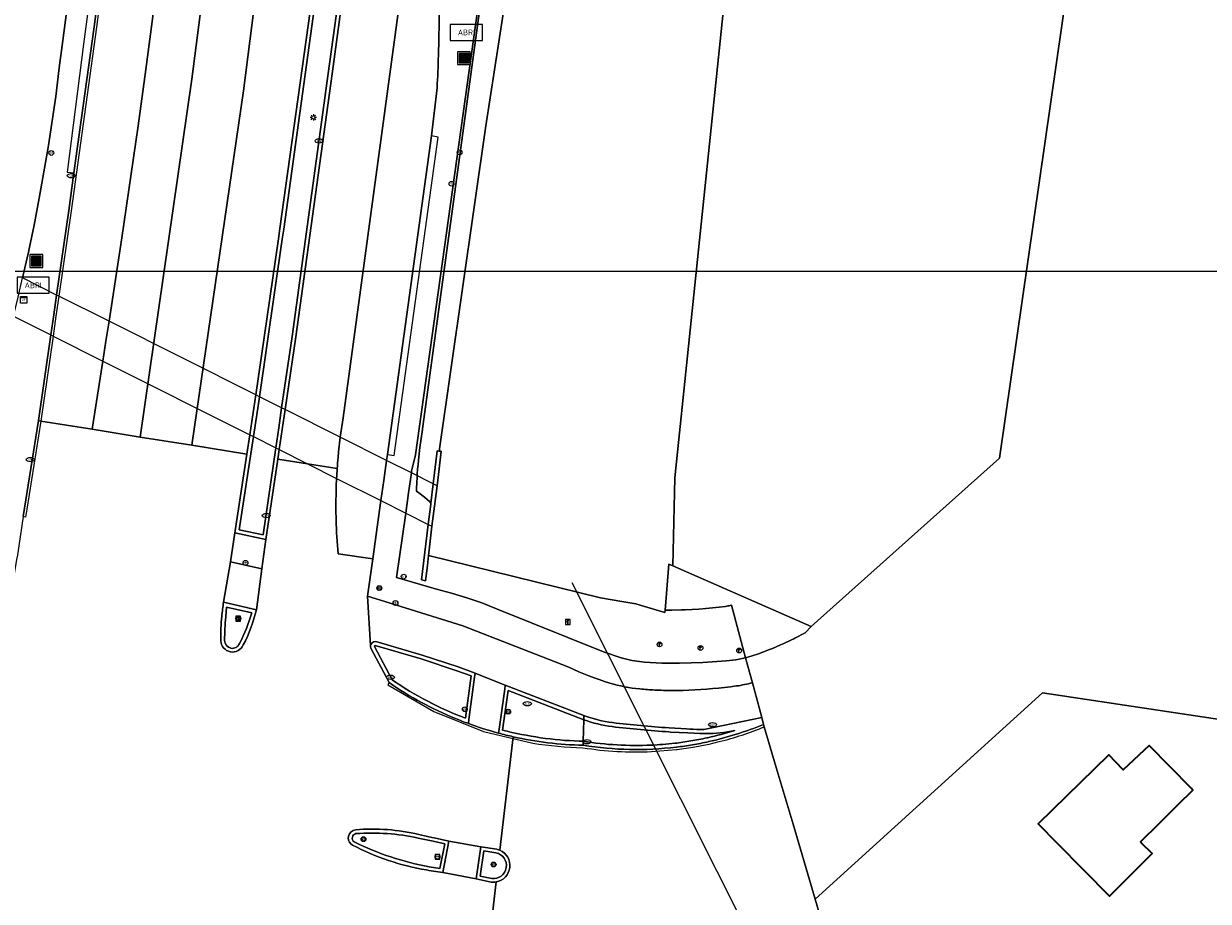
# Model space of a CAD drawing. Header units: metres. Extents: x 149984 to 156489, y 469398 to 478068.
# Tile 116 of 256: x 153829 to 153903, y 470996 to 471051. Entities that reach past the tile are written whole.
import ezdxf
from ezdxf.enums import TextEntityAlignment as Align

# ---------------------------------------------------------------- set-up
doc = ezdxf.new("R2010")
doc.units = ezdxf.units.M
doc.header["$LTSCALE"] = 0.75
for name, color, linetype, lineweight in [('B-WE-GK-BESCHOEIING-G', 252, 'GK-BESCHOEIING-SO', 18), ('B-WE-GR-GROENVOORZIENING-GV', 252, 'Continuous', 18), ('B-WE-IE-MEUBILAIR-S', 252, 'Continuous', 25), ('B-WE-IE-MEUBILAIR_WEGMEUBILAIR-GV', 252, 'Continuous', 18), ('B-WE-IE-MEUBILAIR_WEGMEUBILAIR-S', 252, 'Continuous', 25), ('B-WE-IE-MEUBILAIR_WEGMEUBILAIR_AFVALBAK-S', 252, 'Continuous', 25), ('B-WE-IE-TERREINAFSCHEIDING_KUNSTMATIG_MUUR-GV', 252, 'Continuous', 18), ('B-WE-KW-KUNSTWERK_DUIKER-G', 6, 'Continuous', 18), ('B-WE-KW-KUNSTWERK_DUIKER-GV', 6, 'Continuous', 18), ('B-WE-OG-BEBOUWING-GV', 6, 'Continuous', 35), ('B-WE-OG-TERREIN_ERF-GV', 252, 'Continuous', 18), ('B-WE-OG-WATER_MEER-GV', 252, 'Continuous', 18), ('B-WE-RI-HWA_GOOT_LIJNGOOT-G', 252, 'Continuous', 18), ('B-WE-VH-GESLOTENVERHARDING-GV', 252, 'Continuous', 18), ('B-WE-VH-GESLOTENVERHARDING_ASFALT-GV', 252, 'Continuous', 18), ('B-WE-VH-OPENVERHARDING-GV', 252, 'Continuous', 18)]:
    doc.layers.add(name, color=color, linetype=linetype, lineweight=lineweight)
doc.styles.add('NLCS-ISO', font='NLCS-ISO.ttf')
doc.linetypes.add('GK-BESCHOEIING-SO', pattern='A,18,-3,[1,NLCS.SHX,S=0.6,R=0,X=0,Y=0],-3', length=24)

# ---------------------------------------------------------------- blocks, each defined once
blk = doc.blocks.new('SIE-WEG_AFVALBAK-SO')
h = blk.add_hatch(color=256)
h.dxf.hatch_style = 1
h.paths.add_polyline_path([(-1.5, -1.5), (1.5, -1.5), (1.5, 1.5), (-1.5, 1.5)])
for points in [[(-2, -2), (2, -2), (2, 2), (-2, 2)], [(-1.5, -1.5), (1.5, -1.5), (1.5, 1.5), (-1.5, 1.5)]]:
    blk.add_lwpolyline(points, close=True)
blk = doc.blocks.new('SIE-MEUBILAIR_BORD_INFORMATIE-SO')
h = blk.add_hatch(color=256)
h.dxf.hatch_style = 1
h.paths.add_polyline_path([(0.13, 0.2), (-0.33, 0.2), (-0.33, 0.08), (-0.13, 0.08), (-0.13, -0.65), (0.13, -0.65)])
h = blk.add_hatch(color=256)
h.dxf.hatch_style = 1
edge = h.paths.add_edge_path()
edge.add_arc((0, 0.5), 0.149, 0, 360)
for points in [[(-0.75, -0.75), (0.75, -0.75), (0.75, 0.75), (-0.75, 0.75)], [(0.13, 0.2), (-0.33, 0.2), (-0.33, 0.08), (-0.13, 0.08), (-0.13, -0.65), (0.13, -0.65)]]:
    blk.add_lwpolyline(points, close=True)
blk.add_circle((0, 0.5), 0.149)
blk = doc.blocks.new('SIE-MEUBILAIR_BORD_VERKEER-SO')
blk.add_lwpolyline([(-0.5625, -0.5625), (0.5625, -0.5625), (0.5625, 0.5625), (-0.5625, 0.5625)], close=True)
at = {"style": 'NLCS-ISO'}
blk.add_text('vb', height=0.75, dxfattribs=at).set_placement((0, 0), align=Align.MIDDLE_CENTER)
blk = doc.blocks.new('SIE-MEUBILAIR_BORD_WEGWIJZER-SO')
blk.add_lwpolyline([(-0.75, -0.75), (0.75, -0.75), (0.75, 0.75), (-0.75, 0.75)], close=True)
at = {"style": 'NLCS-ISO'}
blk.add_text('ww', height=0.75, dxfattribs=at).set_placement((0, 0.125), align=Align.MIDDLE_CENTER)
blk = doc.blocks.new('SIE-MEUBILAIR_KAST_ELEKTRA-SO')
for points in [[(-1, 1), (1, 1), (1, 0.84), (-1, 0.84)], [(-1, 0.76), (1, 0.76), (1, -1), (-1, -1)]]:
    blk.add_lwpolyline(points, close=True)
at = {"style": 'NLCS-ISO'}
blk.add_text('et', height=0.75, dxfattribs=at).set_placement((0, 0), align=Align.MIDDLE_CENTER)
blk = doc.blocks.new('SIE-MEUBILAIR_PAAL_LICHTMAST-SO')
for points in [[(-0.62, 0), (-1, 0)], [(-0.71, 0.71), (-0.44, 0.44)], [(0, 1), (0, 0.62)], [(0.44, 0.44), (0.71, 0.71)], [(1, 0), (0.62, 0)], [(-0.71, -0.71), (-0.44, -0.44)], [(0, -0.62), (0, -1)], [(0.44, -0.44), (0.71, -0.71)]]:
    blk.add_lwpolyline(points)
blk.add_circle((0, 0), 0.5)
blk = doc.blocks.new('SIE-MEUBILAIR_PAAL_VRI-SO')
blk.add_circle((0, 0), 0.75)
at = {"style": 'NLCS-ISO'}
blk.add_text('vri', height=0.75, dxfattribs=at).set_placement((-0.08, 0.07), align=Align.MIDDLE_CENTER)
blk = doc.blocks.new('SIE-MEUBILAIR_PAAL_VLAGGENMAST-SO')
h = blk.add_hatch(color=256)
h.dxf.hatch_style = 1
h.paths.add_polyline_path([(-0.18, 0.5), (0.32, 0.25), (-0.18, 0)])
blk.add_line((-0.18, 0), (-0.18, -0.47))
blk.add_lwpolyline([(-0.18, 0.5), (0.32, 0.25), (-0.18, 0)], close=True)
blk.add_circle((0, 0), 0.75)
blk = doc.blocks.new('SIE-MEUBILAIR_PAAL_DRUKKNOPPAAL-SO')
blk.add_circle((0, 0), 0.75)
at = {"style": 'NLCS-ISO'}
blk.add_text('dk', height=0.75, dxfattribs=at).set_placement((0, 0.07), align=Align.MIDDLE_CENTER)
blk = doc.blocks.new('SIE-MEUBILAIR_PAAL_HALTEPAAL-SO')
blk.add_circle((0, 0), 0.75)
at = {"style": 'NLCS-ISO'}
blk.add_text('ht', height=0.75, dxfattribs=at).set_placement((0, 0.06), align=Align.MIDDLE_CENTER)
blk = doc.blocks.new('SIE-MEUBILAIR_PAAL_VERKEERSBORD-SO')
blk.add_circle((0, 0), 0.75)
at = {"style": 'NLCS-ISO'}
blk.add_text('vb', height=0.75, dxfattribs=at).set_placement((0, 0.07), align=Align.MIDDLE_CENTER)
blk = doc.blocks.new('SIE-MEUBILAIR_PAAL_HECTOMETER-SO')
blk.add_circle((0, 0), 0.75)
at = {"style": 'NLCS-ISO'}
blk.add_text('hm', height=0.75, dxfattribs=at).set_placement((0.16, 0.07), align=Align.MIDDLE_CENTER)
blk = doc.blocks.new('SIE-MEUBILAIR_PUT_KOLK-SO')
blk.add_ellipse((0, 0), major_axis=(1.25, 0), ratio=0.54)
at = {"style": 'NLCS-ISO'}
blk.add_text('klk', height=0.75, dxfattribs=at).set_placement((0.03, 0), align=Align.MIDDLE_CENTER)
blk = doc.blocks.new('SIE-WEG_ABRI-SO')
blk.add_lwpolyline([(-5, -2.5), (5, -2.5), (5, 2.5), (-5, 2.5)], close=True)
at = {"style": 'NLCS-ISO'}
blk.add_text('ABRI', height=1.8, dxfattribs=at).set_placement((0, 0), align=Align.MIDDLE_CENTER)

msp = doc.modelspace()

# ---------------------------------------------------------------- linework, layer by layer
at = {"layer": 'B-WE-GK-BESCHOEIING-G', "flags": 128}
for points in [[(153855.225, 471024.386), (153858.125, 471044.614), (153862.442, 471072.501), (153872.859, 471140.2), (153886.449, 471227.917), (153892.153, 471265.718), (153894.162, 471265.532)], [(153865.263, 471015.266), (153854.562, 471017.885)], [(153869.528, 471017.36), (153869.275, 471014.346)], [(153866.588, 471015.035), (153865.263, 471015.266)], [(153867.47, 471014.881), (153866.588, 471015.035)], [(153867.729, 471014.804), (153867.47, 471014.881)], [(153868.917, 471014.452), (153867.729, 471014.804)]]:
    msp.add_lwpolyline(points, dxfattribs=at)
at = {"layer": 'B-WE-GR-GROENVOORZIENING-GV', "flags": 128}
for points in [[(153860.174, 471069.726), (153854.193, 471025.78), (153854.187, 471025.738), (153854.024, 471024.615), (153853.935, 471023.824), (153853.908, 471023.529), (153853.883, 471023.255), (153853.865, 471022.972), (153853.847, 471022.698), (153853.834, 471022.448), (153853.815, 471022.026), (153853.811, 471021.887), (153853.967, 471021.788), (153854.313, 471021.522), (153854.634, 471021.227), (153854.704, 471021.151), (153854.848, 471022.355), (153855.094, 471024.4), (153855.225, 471024.386), (153858.125, 471044.614), (153862.442, 471072.501)], [(153857.62, 471051.771), (153853.755, 471024.159), (153853.51, 471023.137), (153853.495, 471023.033), (153853.317, 471021.782), (153853.139, 471020.532), (153852.567, 471016.516), (153855.053, 471015.804), (153856, 471015.55), (153856.937, 471015.263), (153857.874, 471014.938), (153858.799, 471014.579), (153865.46, 471011.895), (153866.545, 471011.527), (153867.216, 471011.361), (153868, 471011.259), (153869.082, 471011.197), (153870.144, 471011.186), (153870.184, 471011.185), (153871.636, 471011.231), (153873.085, 471011.332), (153873.697, 471011.41), (153874.302, 471011.534), (153873.425, 471014.806), (153873.345, 471014.786), (153873.274, 471014.769), (153873.201, 471014.755), (153873.133, 471014.743), (153873.04, 471014.729), (153872.649, 471014.68), (153872.229, 471014.633), (153871.813, 471014.594), (153871.392, 471014.56), (153870.981, 471014.533), (153870.545, 471014.512), (153870.298, 471014.502), (153869.707, 471014.494), (153869.444, 471014.496), (153869.288, 471014.5), (153869.275, 471014.346), (153868.917, 471014.452), (153867.729, 471014.804), (153867.47, 471014.881), (153866.588, 471015.035), (153865.263, 471015.266), (153854.562, 471017.885), (153854.504, 471017.276), (153854.372, 471016.309), (153854.13, 471016.368), (153854.545, 471019.827), (153854.697, 471021.091), (153854.704, 471021.151), (153854.634, 471021.227), (153854.313, 471021.522), (153853.967, 471021.788), (153853.811, 471021.887), (153853.815, 471022.026), (153853.834, 471022.448), (153853.847, 471022.698), (153853.865, 471022.972), (153853.883, 471023.255), (153853.908, 471023.529), (153853.935, 471023.824), (153854.024, 471024.615), (153854.187, 471025.738), (153854.193, 471025.78), (153860.174, 471069.726)]]:
    msp.add_lwpolyline(points, dxfattribs=at)
msp.add_lwpolyline([(153869.288, 471014.5), (153869.444, 471014.496), (153869.707, 471014.494), (153870.298, 471014.502), (153870.545, 471014.512), (153870.981, 471014.533), (153871.392, 471014.56), (153871.813, 471014.594), (153872.229, 471014.633), (153872.649, 471014.68), (153873.04, 471014.729), (153873.133, 471014.743), (153873.201, 471014.755), (153873.274, 471014.769), (153873.345, 471014.786), (153873.425, 471014.806), (153874.302, 471011.534), (153874.706, 471011.643), (153875.104, 471011.774), (153875.793, 471012.036), (153875.847, 471012.057), (153875.964, 471012.107), (153876.473, 471012.325), (153876.578, 471012.37), (153876.688, 471012.423), (153877.152, 471012.645), (153877.296, 471012.714), (153877.357, 471012.747), (153877.998, 471013.087), (153878.387, 471013.471), (153869.776, 471017.251), (153869.528, 471017.36)], close=True, dxfattribs=at)
at = {"layer": 'B-WE-IE-MEUBILAIR_WEGMEUBILAIR-GV', "flags": 128}
for points in [[(153832.494, 471041.704), (153833.749, 471050.786), (153835.144, 471061.479), (153834.672, 471061.551), (153833.091, 471049.701), (153832.067, 471041.735)], [(153854.746, 471043.99), (153852.003, 471024.18), (153852.423, 471024.102), (153855.158, 471043.906)]]:
    msp.add_lwpolyline(points, close=True, dxfattribs=at)
for points in [[(153847.561, 471054.452), (153845.307, 471038.232), (153845.217, 471037.587), (153843.81, 471027.884), (153843.629, 471026.639), (153843.438, 471025.399), (153843.253, 471024.2), (153842.497, 471019.301), (153844.436, 471018.883), (153845.18, 471023.891), (153845.268, 471024.481), (153845.453, 471025.724), (153845.638, 471026.969), (153846.311, 471031.498), (153848.563, 471047.849), (153850.313, 471060.737)], [(153850.089, 471060.759), (153848.322, 471047.868), (153846.069, 471031.515), (153845.419, 471027.078), (153845.237, 471025.833), (153845.055, 471024.588), (153844.261, 471019.168), (153842.774, 471019.491), (153843.667, 471025.284), (153843.858, 471026.524), (153843.875, 471026.636), (153844.039, 471027.769), (153845.458, 471037.565), (153845.546, 471038.198), (153847.803, 471054.438)], [(153843.85, 471014.518), (153841.806, 471014.987)], [(153841.935, 471014.08), (153841.996, 471014.672)], [(153841.996, 471014.672), (153843.554, 471014.326)], [(153857.04, 471007.437), (153857.074, 471007.691), (153857.423, 471010.319), (153857.457, 471010.574), (153856.399, 471010.962), (153854.173, 471011.693), (153851.277, 471012.544), (153851.14, 471012.518), (153851.027, 471012.436), (153850.983, 471012.37), (153850.957, 471012.295)], [(153850.964, 471012.137), (153852.103, 471009.982)], [(153852.295, 471010.153), (153851.2, 471012.225)], [(153851.239, 471012.289), (153854.1, 471011.454), (153856.318, 471010.725), (153857.211, 471010.397), (153856.862, 471007.77)], [(153859.17, 471007.034), (153859.513, 471009.497), (153860.703, 471009.029), (153864.225, 471007.674), (153864.231, 471007.939), (153860.794, 471009.262), (153859.338, 471009.835), (153859.303, 471009.58), (153858.956, 471007.091), (153858.921, 471006.842)], [(153864.231, 471007.939), (153864.225, 471007.674)], [(153875.415, 471007.384), (153875.302, 471007.806), (153871.693, 471007.064), (153871.468, 471007.069), (153870.615, 471007.106), (153869.53, 471007.169)], [(153869.527, 471006.919), (153869.626, 471006.912), (153870.711, 471006.851), (153871.459, 471006.819), (153871.703, 471006.813), (153871.787, 471006.813)], [(153864.188, 471006.088), (153864.194, 471006.336), (153863.944, 471006.345)], [(153864.194, 471006.336), (153864.188, 471006.088)], [(153869.979, 471005.97), (153869.993, 471005.972)], [(153871.977, 471006.309), (153871.989, 471006.311)], [(153854.431, 470998.329), (153854.574, 470998.306), (153855.447, 470998.171), (153855.836, 471000.121), (153854.908, 471000.327), (153854.769, 471000.359), (153853.958, 471000.545)], [(153853.909, 471000.313), (153854.86, 471000.112), (153855.578, 470999.953), (153855.272, 470998.421), (153854.608, 470998.523)], [(153858.805, 470999.619), (153857.813, 470999.779), (153857.527, 470997.769), (153858.454, 470997.579)], [(153858.498, 470997.795), (153857.774, 470997.943), (153857.999, 470999.526), (153858.76, 470999.404)]]:
    msp.add_lwpolyline(points, dxfattribs=at)
at = {"layer": 'B-WE-IE-MEUBILAIR_WEGMEUBILAIR-GV'}
for points in [[(153841.806, 471014.987, 0.016116), (153841.692, 471014.117)], [(153843.03, 471012.326, 0.061112), (153843.85, 471014.518)], [(153841.692, 471014.117, 0.028838), (153841.636, 471012.592)], [(153841.87, 471012.6, -0.020965), (153841.935, 471014.08)], [(153843.554, 471014.326, -0.059032), (153842.796, 471012.427)], [(153841.636, 471012.592, 0.801833), (153843.03, 471012.326)], [(153842.796, 471012.427, -0.84343), (153841.87, 471012.6)], [(153850.957, 471012.295, 0.133217), (153850.964, 471012.137)], [(153851.2, 471012.225, -0.322616), (153851.239, 471012.289)], [(153856.862, 471007.77, -0.058779), (153852.295, 471010.153)], [(153852.103, 471009.982, 0.053209), (153856.247, 471007.744)], [(153866.017, 471007.497, -0.061692), (153864.231, 471007.939)], [(153856.247, 471007.744, 0.00895), (153857.04, 471007.437)], [(153864.225, 471007.674, 0.058347), (153865.987, 471007.249)], [(153865.987, 471007.249, 0.013547), (153869.527, 471006.919)], [(153869.53, 471007.169, -0.01306), (153866.017, 471007.497)], [(153871.989, 471006.311, 0.042904), (153875.415, 471007.384)], [(153858.921, 471006.842, 0.010849), (153859.833, 471006.618)], [(153863.944, 471006.345, -0.055091), (153859.17, 471007.034)], [(153859.833, 471006.618, 0.049618), (153864.188, 471006.088)], [(153871.888, 471006.545, -0.011265), (153870.897, 471006.354)], [(153871.787, 471006.813, 0.052404), (153873.619, 471007.003)], [(153871.935, 471006.556, -0.024899), (153871.888, 471006.545)], [(153873.619, 471007.003, -0.021998), (153871.935, 471006.556)], [(153864.188, 471006.088, 0.069766), (153869.979, 471005.97)], [(153868.414, 471006.093, -0.05047), (153864.194, 471006.336)], [(153869.889, 471006.211, -0.017569), (153868.414, 471006.093)], [(153870.897, 471006.354, -0.010973), (153869.889, 471006.211)], [(153869.993, 471005.972, 0.01211), (153870.987, 471006.116)], [(153870.987, 471006.116, 0.01303), (153871.977, 471006.309)], [(153850.021, 471000.83, 0.316638), (153849.583, 471000.442)], [(153849.943, 471000.074, -0.671131), (153850.046, 471000.591)], [(153853.958, 471000.545, 0.076982), (153850.021, 471000.83)], [(153850.046, 471000.591, -0.071946), (153853.909, 471000.313)], [(153849.583, 471000.442, 0.051567), (153849.569, 471000.325)], [(153849.569, 471000.325, 0.273381), (153849.83, 470999.881)], [(153849.83, 470999.881, 0.07958), (153854.431, 470998.329)], [(153854.608, 470998.523, -0.068971), (153849.943, 471000.074)], [(153858.76, 470999.404, -0.954718), (153858.498, 470997.795)], [(153858.775, 470997.586, 0.740975), (153859.006, 470999.555)], [(153859.006, 470999.555, 0.049487), (153858.805, 470999.619)], [(153858.454, 470997.579, 0.077913), (153858.775, 470997.586)]]:
    msp.add_lwpolyline(points, format="xyb", dxfattribs=at)
at = {"layer": 'B-WE-IE-TERREINAFSCHEIDING_KUNSTMATIG_MUUR-GV', "flags": 128}
msp.add_lwpolyline([(153854.704, 471021.151), (153854.697, 471021.091), (153854.545, 471019.827), (153854.13, 471016.368), (153854.372, 471016.309), (153854.504, 471017.276), (153854.562, 471017.885), (153854.613, 471018.42), (153854.777, 471019.71), (153854.938, 471020.97), (153855.099, 471022.23), (153855.234, 471023.29), (153855.357, 471024.372), (153855.225, 471024.386), (153855.094, 471024.4), (153854.848, 471022.355)], close=True, dxfattribs=at)
at = {"layer": 'B-WE-KW-KUNSTWERK_DUIKER-G', "flags": 128}
for points in [[(153825.438, 471035.571), (153925.438, 471035.571)], [(153863.479, 471016.208), (153877.025, 470989.256)]]:
    msp.add_lwpolyline(points, dxfattribs=at)
at = {"layer": 'B-WE-KW-KUNSTWERK_DUIKER-GV', "flags": 128}
msp.add_lwpolyline([(153828.732, 471032.776), (153831.052, 471031.612), (153831.193, 471031.541), (153834.291, 471029.987), (153843.438, 471025.399), (153843.667, 471025.284), (153845.055, 471024.588), (153845.268, 471024.481), (153848.84, 471022.689), (153851.602, 471021.303), (153853.139, 471020.532), (153854.545, 471019.827), (153854.777, 471019.71), (153854.938, 471020.97), (153855.099, 471022.23), (153854.848, 471022.355), (153853.495, 471023.033), (153851.951, 471023.806), (153849.065, 471025.252), (153845.638, 471026.969), (153845.419, 471027.078), (153844.039, 471027.769), (153843.81, 471027.884), (153834.674, 471032.461), (153831.552, 471034.025), (153831.41, 471034.095), (153829.287, 471035.159)], dxfattribs=at)
at = {"layer": 'B-WE-OG-BEBOUWING-GV', "flags": 128}
msp.add_lwpolyline([(153893.682, 471000), (153896.948, 470996.71), (153899.604, 470999.345), (153898.95, 471000), (153898.87, 471000.08), (153900.052, 471001.244), (153901.221, 471002.395), (153902.14, 471003.3), (153902.031, 471003.411), (153899.41, 471006.08), (153897.8, 471004.56), (153896.91, 471005.49), (153892.5, 471001.19)], close=True, dxfattribs=at)
at = {"layer": 'B-WE-OG-TERREIN_ERF-GV', "flags": 128}
for points in [[(153877.838, 471146.639), (153875.181, 471129.841), (153874.377, 471124.665), (153872.206, 471110.526), (153870.977, 471102.761), (153871.685, 471102.581), (153878.084, 471101.632), (153869.898, 471022.728), (153869.776, 471017.251), (153878.387, 471013.471), (153890.095, 471023.944), (153901.401, 471102.414), (153900.06, 471102.607), (153893.735, 471103.517), (153893.057, 471103.615), (153893.246, 471104.905), (153894.099, 471110.714), (153894.252, 471111.76), (153895.125, 471117.711), (153895.3, 471118.901), (153898.33, 471139.551)], [(154142.013, 470971.899), (153892.784, 471009.347), (153878.629, 470996.521), (153879.32, 470994.19), (153879.36, 470994.031), (153879.627, 470993.965), (153886.836, 470990.463)]]:
    msp.add_lwpolyline(points, dxfattribs=at)
msp.add_lwpolyline([(153893.682, 471000), (153892.5, 471001.19), (153896.91, 471005.49), (153897.8, 471004.56), (153899.41, 471006.08), (153902.031, 471003.411), (153902.14, 471003.3), (153901.221, 471002.395), (153900.052, 471001.244), (153898.87, 471000.08), (153898.95, 471000), (153899.604, 470999.345), (153896.948, 470996.71)], close=True, dxfattribs=at)
at = {"layer": 'B-WE-OG-WATER_MEER-GV', "flags": 128}
msp.add_lwpolyline([(153862.442, 471072.501), (153858.125, 471044.614), (153855.225, 471024.386), (153855.357, 471024.372), (153855.234, 471023.29), (153855.099, 471022.23), (153854.938, 471020.97), (153854.777, 471019.71), (153854.613, 471018.42), (153854.562, 471017.885), (153865.263, 471015.266), (153866.588, 471015.035), (153867.47, 471014.881), (153867.729, 471014.804), (153868.917, 471014.452), (153869.275, 471014.346), (153869.288, 471014.5), (153869.528, 471017.36), (153869.776, 471017.251), (153869.898, 471022.728), (153878.084, 471101.632)], dxfattribs=at)
at = {"layer": 'B-WE-RI-HWA_GOOT_LIJNGOOT-G', "flags": 128}
for points in [[(153860.908, 471187.456), (153860.662, 471186.312), (153858.763, 471176.645), (153858.056, 471173.706), (153850.42, 471146.595), (153843.933, 471123.778), (153843.148, 471118.245), (153840.346, 471098.507), (153837.674, 471079.876), (153836.561, 471071.176), (153833.898, 471050.766), (153832.318, 471039.33), (153831.552, 471034.025)], [(153831.552, 471034.025), (153831.372, 471032.783)], [(153831.372, 471032.783), (153831.193, 471031.541)], [(153831.193, 471031.541), (153830.43, 471026.253)], [(153830.43, 471026.253), (153829.555, 471020.77), (153829.475, 471020.27), (153829.324, 471020.309)], [(153852.103, 471009.982), (153852.028, 471009.847), (153854.894, 471008.181), (153857.988, 471006.952), (153861.05, 471006.225)], [(153868.432, 471005.689), (153869.997, 471005.817), (153870.011, 471005.819), (153870.034, 471005.822)], [(153870.034, 471005.822), (153871.012, 471005.964), (153871.042, 471005.969)], [(153871.042, 471005.969), (153872.01, 471006.158), (153872.032, 471006.163)], [(153872.032, 471006.163), (153872.662, 471006.313)]]:
    msp.add_lwpolyline(points, dxfattribs=at)
at = {"layer": 'B-WE-RI-HWA_GOOT_LIJNGOOT-G'}
for points in [[(153872.662, 471006.313, 0.035366), (153875.456, 471007.234)], [(153861.05, 471006.225, 0.034887), (153864.174, 471005.934)], [(153864.174, 471005.934, 0.050956), (153868.432, 471005.689)]]:
    msp.add_lwpolyline(points, format="xyb", dxfattribs=at)
at = {"layer": 'B-WE-VH-GESLOTENVERHARDING-GV', "flags": 128}
for points in [[(153852.852, 471117.342), (153853.011, 471118.369), (153854.981, 471130.692), (153851.499, 471131.256), (153849.128, 471117.871), (153846.476, 471099.071), (153839.834, 471047.529), (153836.623, 471025.261), (153839.831, 471024.748), (153843.054, 471046.794), (153846.592, 471074.631), (153849.222, 471095.321), (153849.838, 471095.263)], [(153849.065, 471025.252), (153849.239, 471026.454), (153855.499, 471072.453), (153855.947, 471072.388), (153856.67, 471077.355), (153858.272, 471089.392), (153861.599, 471113.488), (153862.067, 471116.035), (153858.333, 471116.565), (153855.206, 471093.622), (153851.284, 471065.048), (153850.609, 471065.102)], [(153828.732, 471032.776), (153829.01, 471033.967), (153829.287, 471035.159), (153829.66, 471036.764), (153829.723, 471037.065), (153830.007, 471038.437), (153830.333, 471040.115), (153830.884, 471043.27), (153831.357, 471046.437), (153831.58, 471048.224), (153831.753, 471049.615), (153832.454, 471054.994), (153833.203, 471062.071), (153834.27, 471070.975), (153835.297, 471079.547), (153837.644, 471099.259), (153838.337, 471105.51)], [(153849.838, 471095.263), (153849.222, 471095.321), (153846.592, 471074.631), (153843.054, 471046.794), (153839.831, 471024.748), (153843.253, 471024.2), (153843.438, 471025.399), (153843.629, 471026.639), (153843.81, 471027.884), (153845.217, 471037.587), (153845.307, 471038.232), (153847.561, 471054.452)], [(153855.175, 471048.998), (153855.254, 471052.026), (153855.652, 471067.222), (153855.767, 471070.149), (153855.915, 471072.167), (153855.947, 471072.388), (153855.499, 471072.453), (153849.239, 471026.454), (153849.065, 471025.252), (153848.962, 471024.336), (153848.929, 471023.982)], [(153835.144, 471061.479), (153833.749, 471050.786), (153832.494, 471041.704), (153832.169, 471039.351), (153831.41, 471034.095), (153831.231, 471032.854), (153831.052, 471031.612), (153830.282, 471026.28), (153830.43, 471026.253), (153833.633, 471025.74), (153834.291, 471029.987), (153834.482, 471031.224), (153834.674, 471032.461), (153835.477, 471037.65), (153836.492, 471044.623), (153836.972, 471048.119), (153838.363, 471058.669)], [(153847.561, 471054.452), (153845.307, 471038.232), (153845.217, 471037.587), (153843.81, 471027.884), (153843.629, 471026.639), (153843.438, 471025.399), (153843.253, 471024.2), (153842.497, 471019.301), (153844.436, 471018.883), (153845.18, 471023.891), (153845.268, 471024.481), (153845.453, 471025.724), (153845.638, 471026.969), (153846.311, 471031.498), (153848.563, 471047.849), (153850.313, 471060.737)], [(153850.089, 471060.759), (153848.322, 471047.868), (153846.069, 471031.515), (153845.419, 471027.078), (153845.237, 471025.833), (153845.055, 471024.588), (153844.261, 471019.168), (153842.774, 471019.491), (153843.667, 471025.284), (153843.858, 471026.524), (153843.875, 471026.636), (153844.039, 471027.769), (153845.458, 471037.565), (153845.546, 471038.198), (153847.803, 471054.438)], [(153850.313, 471060.737), (153848.563, 471047.849), (153846.311, 471031.498), (153845.638, 471026.969), (153845.453, 471025.724), (153845.268, 471024.481), (153845.18, 471023.891), (153848.876, 471023.3)], [(153854.746, 471043.99), (153855.091, 471046.983)], [(153848.934, 471017.997), (153851.098, 471017.693), (153851.602, 471021.303), (153851.776, 471022.555), (153851.951, 471023.806), (153852.003, 471024.18), (153854.746, 471043.99)], [(153841.806, 471014.987), (153842.226, 471017.492), (153842.497, 471019.301), (153843.253, 471024.2), (153839.831, 471024.748), (153836.623, 471025.261), (153833.633, 471025.74), (153830.43, 471026.253), (153830.282, 471026.28), (153829.324, 471020.309), (153828.952, 471017.778), (153828.946, 471017.743), (153828.551, 471015.403)], [(153848.929, 471023.982), (153848.962, 471024.336), (153849.065, 471025.252)], [(153848.876, 471023.3), (153845.18, 471023.891), (153844.436, 471018.883), (153844.187, 471017.06), (153843.85, 471014.518)], [(153848.808, 471021.828), (153848.819, 471022.204), (153848.84, 471022.689)], [(153848.84, 471022.689), (153848.819, 471022.204), (153848.808, 471021.828)], [(153850.957, 471012.295), (153850.77, 471015.358), (153851.098, 471017.693), (153848.934, 471017.997)], [(153863.292, 471010.938), (153856.695, 471013.521), (153851.838, 471015.025), (153850.77, 471015.358), (153850.957, 471012.295), (153850.983, 471012.37), (153851.027, 471012.436), (153851.14, 471012.518), (153851.277, 471012.544), (153854.173, 471011.693), (153856.399, 471010.962), (153857.457, 471010.574), (153857.505, 471010.556), (153859.338, 471009.835), (153860.794, 471009.262), (153864.231, 471007.939)], [(153843.85, 471014.518), (153841.806, 471014.987)], [(153841.935, 471014.08), (153841.996, 471014.672), (153843.554, 471014.326)], [(153857.04, 471007.437), (153857.074, 471007.691), (153857.423, 471010.319), (153857.457, 471010.574), (153856.399, 471010.962), (153854.173, 471011.693), (153851.277, 471012.544), (153851.14, 471012.518), (153851.027, 471012.436), (153850.983, 471012.37), (153850.957, 471012.295)], [(153850.964, 471012.137), (153852.103, 471009.982)], [(153852.103, 471009.982), (153850.964, 471012.137)], [(153852.295, 471010.153), (153851.2, 471012.225)], [(153851.239, 471012.289), (153854.1, 471011.454), (153856.318, 471010.725), (153857.211, 471010.397), (153856.862, 471007.77)], [(153859.17, 471007.034), (153859.513, 471009.497), (153860.703, 471009.029), (153864.225, 471007.674), (153864.231, 471007.939), (153860.794, 471009.262), (153859.338, 471009.835), (153859.303, 471009.58), (153858.956, 471007.091), (153858.921, 471006.842)], [(153870.771, 471009.517), (153870.422, 471009.504), (153869.72, 471009.494)], [(153871.468, 471007.069), (153871.693, 471007.064), (153875.302, 471007.806), (153874.72, 471009.977)], [(153864.231, 471007.939), (153864.225, 471007.674)], [(153858.775, 470997.586), (153857.977, 470990.767), (153872.825, 470992.841), (153873.516, 470992.951), (153874.763, 470993.181), (153875.767, 470993.366), (153876.77, 470993.552), (153878.273, 470993.829), (153879.36, 470994.031), (153879.32, 470994.19), (153878.629, 470996.521), (153877.249, 471001.182), (153876.208, 471004.697), (153875.456, 471007.234), (153875.415, 471007.384)], [(153870.615, 471007.106), (153869.53, 471007.169)], [(153869.53, 471007.169), (153870.615, 471007.106)], [(153875.415, 471007.384), (153875.302, 471007.806), (153871.693, 471007.064), (153871.468, 471007.069)], [(153859.833, 471006.618), (153859.006, 470999.555)], [(153859.006, 470999.555), (153859.833, 471006.618)], [(153869.527, 471006.919), (153869.626, 471006.912), (153870.711, 471006.851), (153871.459, 471006.819), (153871.703, 471006.813), (153871.787, 471006.813)], [(153864.188, 471006.088), (153864.194, 471006.336), (153863.944, 471006.345)], [(153864.194, 471006.336), (153864.188, 471006.088)], [(153869.979, 471005.97), (153869.993, 471005.972)], [(153869.993, 471005.972), (153869.979, 471005.97)], [(153871.977, 471006.309), (153871.989, 471006.311)], [(153871.989, 471006.311), (153871.977, 471006.309)], [(153854.431, 470998.329), (153854.574, 470998.306), (153855.447, 470998.171), (153855.836, 471000.121), (153854.908, 471000.327), (153854.769, 471000.359), (153853.958, 471000.545)], [(153853.958, 471000.545), (153854.769, 471000.359), (153854.908, 471000.327), (153855.836, 471000.121), (153857.813, 470999.779), (153858.805, 470999.619)], [(153853.909, 471000.313), (153854.86, 471000.112), (153855.578, 470999.953), (153855.272, 470998.421), (153854.608, 470998.523)], [(153858.805, 470999.619), (153857.813, 470999.779), (153857.527, 470997.769), (153858.454, 470997.579)], [(153858.498, 470997.795), (153857.774, 470997.943), (153857.999, 470999.526), (153858.76, 470999.404)], [(153858.454, 470997.579), (153857.527, 470997.769), (153855.447, 470998.171), (153854.574, 470998.306), (153854.431, 470998.329)], [(153852.637, 470989.059), (153853.217, 470989.28), (153853.501, 470989.337), (153854.172, 470989.482), (153854.331, 470989.501), (153854.915, 470989.572), (153855.822, 470989.645), (153856.326, 470989.622), (153856.601, 470989.609), (153857.444, 470989.491), (153857.725, 470989.398), (153857.977, 470990.767), (153858.775, 470997.586)]]:
    msp.add_lwpolyline(points, dxfattribs=at)
for points in [[(153846.3, 471118.272), (153846.217, 471117.797), (153845.904, 471115.868), (153844.549, 471106.79), (153843.02, 471095.818), (153842.634, 471092.811), (153842.216, 471089.734), (153841.76, 471086.135), (153840.933, 471079.417), (153839.686, 471069.075), (153839.263, 471065.701), (153838.363, 471058.669), (153836.972, 471048.119), (153836.492, 471044.623), (153835.477, 471037.65), (153834.674, 471032.461), (153834.482, 471031.224), (153834.291, 471029.987), (153833.633, 471025.74), (153836.623, 471025.261), (153839.834, 471047.529), (153846.476, 471099.071), (153849.128, 471117.871)], [(153844.187, 471017.06), (153842.226, 471017.492), (153841.806, 471014.987), (153843.85, 471014.518)]]:
    msp.add_lwpolyline(points, close=True, dxfattribs=at)
at = {"layer": 'B-WE-VH-GESLOTENVERHARDING-GV'}
for points in [[(153855.091, 471046.983, 0.015874), (153855.175, 471048.998)], [(153848.876, 471023.3, -0.011643), (153848.929, 471023.982)], [(153848.929, 471023.982, 0.011643), (153848.876, 471023.3)], [(153848.84, 471022.689, -0.006428), (153848.876, 471023.3)], [(153848.876, 471023.3, 0.006428), (153848.84, 471022.689)], [(153848.811, 471020.099, -0.013303), (153848.808, 471021.828)], [(153848.808, 471021.828, 0.013303), (153848.811, 471020.099)], [(153848.934, 471017.997, -0.015701), (153848.811, 471020.099)], [(153848.811, 471020.099, 0.015701), (153848.934, 471017.997)], [(153841.806, 471014.987, 0.016116), (153841.692, 471014.117)], [(153841.692, 471014.117, -0.016116), (153841.806, 471014.987)], [(153843.03, 471012.326, 0.061112), (153843.85, 471014.518)], [(153843.85, 471014.518, -0.061112), (153843.03, 471012.326)], [(153841.692, 471014.117, 0.028838), (153841.636, 471012.592)], [(153841.636, 471012.592, -0.028838), (153841.692, 471014.117)], [(153841.87, 471012.6, -0.020965), (153841.935, 471014.08)], [(153843.554, 471014.326, -0.059032), (153842.796, 471012.427)], [(153841.636, 471012.592, 0.801833), (153843.03, 471012.326)], [(153843.03, 471012.326, -0.801833), (153841.636, 471012.592)], [(153842.796, 471012.427, -0.84343), (153841.87, 471012.6)], [(153850.957, 471012.295, 0.133217), (153850.964, 471012.137)], [(153850.964, 471012.137, -0.133217), (153850.957, 471012.295)], [(153851.2, 471012.225, -0.322616), (153851.239, 471012.289)], [(153865.839, 471009.958, -0.035385), (153863.292, 471010.938)], [(153856.862, 471007.77, -0.058779), (153852.295, 471010.153)], [(153852.103, 471009.982, 0.053209), (153856.247, 471007.744)], [(153856.247, 471007.744, -0.053209), (153852.103, 471009.982)], [(153867.714, 471009.588, -0.051206), (153865.839, 471009.958)], [(153868.651, 471009.521, -0.011756), (153867.714, 471009.588)], [(153869.72, 471009.494, -0.012177), (153868.651, 471009.521)], [(153873.722, 471009.776, -0.022737), (153870.771, 471009.517)], [(153874.72, 471009.977, -0.032941), (153873.722, 471009.776)], [(153866.017, 471007.497, -0.061692), (153864.231, 471007.939)], [(153864.231, 471007.939, 0.061692), (153866.017, 471007.497)], [(153856.247, 471007.744, 0.00895), (153857.04, 471007.437)], [(153857.04, 471007.437, -0.00895), (153856.247, 471007.744)], [(153858.921, 471006.842, -0.022534), (153857.04, 471007.437)], [(153864.225, 471007.674, 0.058347), (153865.987, 471007.249)], [(153865.987, 471007.249, 0.013547), (153869.527, 471006.919)], [(153869.53, 471007.169, -0.01306), (153866.017, 471007.497)], [(153866.017, 471007.497, 0.01306), (153869.53, 471007.169)], [(153871.989, 471006.311, 0.042904), (153875.415, 471007.384)], [(153875.415, 471007.384, -0.042904), (153871.989, 471006.311)], [(153858.921, 471006.842, 0.010849), (153859.833, 471006.618)], [(153859.833, 471006.618, -0.010849), (153858.921, 471006.842)], [(153863.944, 471006.345, -0.055091), (153859.17, 471007.034)], [(153859.833, 471006.618, 0.049618), (153864.188, 471006.088)], [(153864.188, 471006.088, -0.049618), (153859.833, 471006.618)], [(153871.468, 471007.069, -0.00346), (153870.615, 471007.106)], [(153870.615, 471007.106, 0.00346), (153871.468, 471007.069)], [(153871.888, 471006.545, -0.011265), (153870.897, 471006.354)], [(153871.787, 471006.813, 0.052404), (153873.619, 471007.003)], [(153871.935, 471006.556, -0.024899), (153871.888, 471006.545)], [(153873.619, 471007.003, -0.021998), (153871.935, 471006.556)], [(153864.188, 471006.088, 0.069766), (153869.979, 471005.97)], [(153869.979, 471005.97, -0.069766), (153864.188, 471006.088)], [(153868.414, 471006.093, -0.05047), (153864.194, 471006.336)], [(153869.889, 471006.211, -0.017569), (153868.414, 471006.093)], [(153870.897, 471006.354, -0.010973), (153869.889, 471006.211)], [(153869.993, 471005.972, 0.01211), (153870.987, 471006.116)], [(153870.987, 471006.116, -0.01211), (153869.993, 471005.972)], [(153870.987, 471006.116, 0.01303), (153871.977, 471006.309)], [(153871.977, 471006.309, -0.01303), (153870.987, 471006.116)], [(153850.021, 471000.83, 0.316638), (153849.583, 471000.442)], [(153849.583, 471000.442, -0.316638), (153850.021, 471000.83)], [(153849.943, 471000.074, -0.671131), (153850.046, 471000.591)], [(153853.958, 471000.545, 0.076982), (153850.021, 471000.83)], [(153850.021, 471000.83, -0.076982), (153853.958, 471000.545)], [(153850.046, 471000.591, -0.071946), (153853.909, 471000.313)], [(153849.583, 471000.442, 0.051567), (153849.569, 471000.325)], [(153849.569, 471000.325, -0.051567), (153849.583, 471000.442)], [(153849.569, 471000.325, 0.273381), (153849.83, 470999.881)], [(153849.83, 470999.881, -0.273381), (153849.569, 471000.325)], [(153849.83, 470999.881, 0.07958), (153854.431, 470998.329)], [(153854.431, 470998.329, -0.07958), (153849.83, 470999.881)], [(153854.608, 470998.523, -0.068971), (153849.943, 471000.074)], [(153858.76, 470999.404, -0.954718), (153858.498, 470997.795)], [(153858.775, 470997.586, 0.740975), (153859.006, 470999.555)], [(153859.006, 470999.555, -0.740975), (153858.775, 470997.586)], [(153859.006, 470999.555, 0.049487), (153858.805, 470999.619)], [(153858.805, 470999.619, -0.049487), (153859.006, 470999.555)], [(153858.454, 470997.579, 0.077913), (153858.775, 470997.586)], [(153858.775, 470997.586, -0.077913), (153858.454, 470997.579)]]:
    msp.add_lwpolyline(points, format="xyb", dxfattribs=at)
at = {"layer": 'B-WE-VH-GESLOTENVERHARDING_ASFALT-GV', "flags": 128}
msp.add_lwpolyline([(153901.401, 471102.414), (153890.095, 471023.944), (153878.387, 471013.471), (153877.998, 471013.087), (153877.357, 471012.747), (153877.296, 471012.714), (153877.152, 471012.645), (153876.688, 471012.423), (153876.578, 471012.37), (153876.473, 471012.325), (153875.964, 471012.107), (153875.847, 471012.057), (153875.793, 471012.036), (153875.104, 471011.774), (153874.706, 471011.643), (153874.302, 471011.534), (153874.72, 471009.977), (153875.302, 471007.806), (153875.415, 471007.384), (153875.456, 471007.234), (153876.208, 471004.697), (153877.249, 471001.182), (153878.629, 470996.521), (153892.784, 471009.347), (154142.013, 470971.899)], dxfattribs=at)
at = {"layer": 'B-WE-VH-OPENVERHARDING-GV', "flags": 128}
for points in [[(153829.324, 471020.309), (153830.282, 471026.28), (153831.052, 471031.612), (153831.231, 471032.854), (153831.41, 471034.095), (153832.169, 471039.351), (153832.494, 471041.704), (153833.749, 471050.786), (153835.144, 471061.479), (153836.344, 471070.677), (153834.869, 471070.889), (153834.27, 471070.975), (153833.203, 471062.071), (153832.454, 471054.994), (153831.753, 471049.615), (153831.58, 471048.224), (153831.357, 471046.437), (153830.884, 471043.27), (153830.333, 471040.115), (153830.007, 471038.437), (153829.723, 471037.065), (153829.66, 471036.764), (153829.287, 471035.159)], [(153847.803, 471054.438), (153845.546, 471038.198), (153845.458, 471037.565), (153844.039, 471027.769), (153843.875, 471026.636), (153843.858, 471026.524), (153843.667, 471025.284), (153842.774, 471019.491), (153844.261, 471019.168), (153845.055, 471024.588), (153845.237, 471025.833), (153845.419, 471027.078), (153846.069, 471031.515), (153848.322, 471047.868), (153850.089, 471060.759)], [(153874.72, 471009.977), (153874.302, 471011.534), (153873.697, 471011.41), (153873.085, 471011.332), (153871.636, 471011.231), (153870.184, 471011.185), (153870.144, 471011.186), (153869.082, 471011.197), (153868, 471011.259), (153867.216, 471011.361), (153866.545, 471011.527), (153865.46, 471011.895), (153858.799, 471014.579), (153857.874, 471014.938), (153856.937, 471015.263), (153856, 471015.55), (153855.053, 471015.804), (153852.567, 471016.516), (153853.139, 471020.532), (153853.317, 471021.782), (153853.495, 471023.033), (153853.51, 471023.137), (153853.755, 471024.159), (153857.62, 471051.771)], [(153855.254, 471052.026), (153855.175, 471048.998)], [(153855.091, 471046.983), (153854.746, 471043.99), (153852.003, 471024.18), (153851.951, 471023.806), (153851.776, 471022.555), (153851.602, 471021.303), (153851.098, 471017.693)], [(153851.098, 471017.693), (153850.77, 471015.358), (153851.838, 471015.025), (153856.695, 471013.521), (153863.292, 471010.938)], [(153843.554, 471014.326), (153841.996, 471014.672), (153841.935, 471014.08)], [(153851.2, 471012.225), (153852.295, 471010.153)], [(153856.862, 471007.77), (153857.211, 471010.397), (153856.318, 471010.725), (153854.1, 471011.454), (153851.239, 471012.289)], [(153858.956, 471007.091), (153859.303, 471009.58), (153859.338, 471009.835), (153857.505, 471010.556), (153857.457, 471010.574), (153857.423, 471010.319), (153857.074, 471007.691), (153857.04, 471007.437)], [(153864.194, 471006.336), (153864.225, 471007.674), (153860.703, 471009.029), (153859.513, 471009.497), (153859.17, 471007.034)], [(153869.72, 471009.494), (153870.422, 471009.504), (153870.771, 471009.517)], [(153864.225, 471007.674), (153864.194, 471006.336)], [(153858.921, 471006.842), (153858.956, 471007.091)], [(153871.787, 471006.813), (153871.703, 471006.813), (153871.459, 471006.819), (153870.711, 471006.851), (153869.626, 471006.912), (153869.527, 471006.919)], [(153863.944, 471006.345), (153864.194, 471006.336)], [(153854.608, 470998.523), (153855.272, 470998.421), (153855.578, 470999.953), (153854.86, 471000.112), (153853.909, 471000.313)], [(153858.76, 470999.404), (153857.999, 470999.526), (153857.774, 470997.943), (153858.498, 470997.795)]]:
    msp.add_lwpolyline(points, dxfattribs=at)
at = {"layer": 'B-WE-VH-OPENVERHARDING-GV'}
for points in [[(153855.175, 471048.998, -0.015874), (153855.091, 471046.983)], [(153841.935, 471014.08, 0.020965), (153841.87, 471012.6)], [(153842.796, 471012.427, 0.059032), (153843.554, 471014.326)], [(153841.87, 471012.6, 0.84343), (153842.796, 471012.427)], [(153851.239, 471012.289, 0.322616), (153851.2, 471012.225)], [(153863.292, 471010.938, 0.035385), (153865.839, 471009.958)], [(153852.295, 471010.153, 0.058779), (153856.862, 471007.77)], [(153865.839, 471009.958, 0.051206), (153867.714, 471009.588)], [(153867.714, 471009.588, 0.011756), (153868.651, 471009.521)], [(153868.651, 471009.521, 0.012177), (153869.72, 471009.494)], [(153870.771, 471009.517, 0.022737), (153873.722, 471009.776)], [(153873.722, 471009.776, 0.032941), (153874.72, 471009.977)], [(153857.04, 471007.437, 0.022534), (153858.921, 471006.842)], [(153865.987, 471007.249, -0.058347), (153864.225, 471007.674)], [(153869.527, 471006.919, -0.013547), (153865.987, 471007.249)], [(153859.17, 471007.034, 0.055091), (153863.944, 471006.345)], [(153870.897, 471006.354, 0.011265), (153871.888, 471006.545)], [(153873.619, 471007.003, -0.052404), (153871.787, 471006.813)], [(153871.888, 471006.545, 0.024899), (153871.935, 471006.556)], [(153871.935, 471006.556, 0.021998), (153873.619, 471007.003)], [(153864.194, 471006.336, 0.05047), (153868.414, 471006.093)], [(153868.414, 471006.093, 0.017569), (153869.889, 471006.211)], [(153869.889, 471006.211, 0.010973), (153870.897, 471006.354)], [(153850.046, 471000.591, 0.671131), (153849.943, 471000.074)], [(153853.909, 471000.313, 0.071946), (153850.046, 471000.591)], [(153849.943, 471000.074, 0.068971), (153854.608, 470998.523)], [(153858.498, 470997.795, 0.954718), (153858.76, 470999.404)]]:
    msp.add_lwpolyline(points, format="xyb", dxfattribs=at)
at = {"layer": 'B-WE-VH-OPENVERHARDING-GV', "flags": 128}
for points in [[(153844.436, 471018.883), (153842.497, 471019.301), (153842.226, 471017.492), (153844.187, 471017.06)], [(153857.813, 470999.779), (153855.836, 471000.121), (153855.447, 470998.171), (153857.527, 470997.769)]]:
    msp.add_lwpolyline(points, close=True, dxfattribs=at)

# ---------------------------------------------------------------- block references
at = {"layer": 'B-WE-IE-MEUBILAIR-S', "xscale": 0.2, "yscale": 0.2, "zscale": 0.2}
for name, p in [('SIE-MEUBILAIR_PAAL_LICHTMAST-SO', (153847.392, 471045.143)), ('SIE-MEUBILAIR_PUT_KOLK-SO', (153847.749, 471043.676)), ('SIE-MEUBILAIR_PAAL_HALTEPAAL-SO', (153831.081, 471042.932)), ('SIE-MEUBILAIR_PAAL_HALTEPAAL-SO', (153856.495, 471042.971)), ('SIE-MEUBILAIR_PUT_KOLK-SO', (153832.323, 471041.517)), ('SIE-MEUBILAIR_PAAL_DRUKKNOPPAAL-SO', (153855.995, 471041.015)), ('SIE-MEUBILAIR_KAST_ELEKTRA-SO', (153829.363, 471033.793)), ('SIE-MEUBILAIR_PUT_KOLK-SO', (153829.771, 471023.855)), ('SIE-MEUBILAIR_PUT_KOLK-SO', (153844.462, 471020.376)), ('SIE-MEUBILAIR_PAAL_VRI-SO', (153843.172, 471017.436)), ('SIE-MEUBILAIR_PAAL_DRUKKNOPPAAL-SO', (153843.172, 471017.436)), ('SIE-MEUBILAIR_PAAL_HECTOMETER-SO', (153853.018, 471016.579)), ('SIE-MEUBILAIR_PAAL_DRUKKNOPPAAL-SO', (153851.498, 471015.864)), ('SIE-MEUBILAIR_PAAL_VRI-SO', (153851.498, 471015.864)), ('SIE-MEUBILAIR_BORD_VERKEER-SO', (153851.498, 471015.864)), ('SIE-MEUBILAIR_PAAL_DRUKKNOPPAAL-SO', (153852.504, 471014.936)), ('SIE-MEUBILAIR_PAAL_LICHTMAST-SO', (153842.718, 471013.963)), ('SIE-MEUBILAIR_BORD_WEGWIJZER-SO', (153842.718, 471013.963)), ('SIE-MEUBILAIR_PAAL_VRI-SO', (153842.718, 471013.963)), ('SIE-MEUBILAIR_BORD_VERKEER-SO', (153842.718, 471013.963)), ('SIE-MEUBILAIR_BORD_INFORMATIE-SO', (153863.228, 471013.755)), ('SIE-MEUBILAIR_PAAL_VLAGGENMAST-SO', (153868.944, 471012.361)), ('SIE-MEUBILAIR_PAAL_VLAGGENMAST-SO', (153871.49, 471012.142)), ('SIE-MEUBILAIR_PAAL_VLAGGENMAST-SO', (153873.9, 471011.985)), ('SIE-MEUBILAIR_PUT_KOLK-SO', (153852.193, 471010.315)), ('SIE-MEUBILAIR_PUT_KOLK-SO', (153860.712, 471008.669)), ('SIE-MEUBILAIR_PAAL_VRI-SO', (153856.82, 471008.329)), ('SIE-MEUBILAIR_PAAL_DRUKKNOPPAAL-SO', (153856.82, 471008.329)), ('SIE-MEUBILAIR_PAAL_VERKEERSBORD-SO', (153859.524, 471008.173)), ('SIE-MEUBILAIR_BORD_VERKEER-SO', (153859.524, 471008.173)), ('SIE-MEUBILAIR_PUT_KOLK-SO', (153872.241, 471007.361)), ('SIE-MEUBILAIR_PUT_KOLK-SO', (153864.423, 471006.307)), ('SIE-MEUBILAIR_PAAL_VRI-SO', (153850.514, 471000.245)), ('SIE-MEUBILAIR_BORD_VERKEER-SO', (153850.514, 471000.245)), ('SIE-MEUBILAIR_BORD_WEGWIJZER-SO', (153855.117, 470999.151)), ('SIE-MEUBILAIR_PAAL_VRI-SO', (153855.117, 470999.151)), ('SIE-MEUBILAIR_PAAL_VERKEERSBORD-SO', (153858.612, 470998.671)), ('SIE-MEUBILAIR_BORD_VERKEER-SO', (153858.612, 470998.671))]:
    msp.add_blockref(name, p, dxfattribs=at)
at = {"layer": 'B-WE-IE-MEUBILAIR_WEGMEUBILAIR-S', "xscale": 0.2, "yscale": 0.2, "zscale": 0.2}
for p in [(153856.914, 471050.43), (153829.952, 471034.7)]:
    msp.add_blockref('SIE-WEG_ABRI-SO', p, dxfattribs=at)
at = {"layer": 'B-WE-IE-MEUBILAIR_WEGMEUBILAIR_AFVALBAK-S', "xscale": 0.2, "yscale": 0.2, "zscale": 0.2}
for p in [(153856.762, 471048.828), (153830.148, 471036.211)]:
    msp.add_blockref('SIE-WEG_AFVALBAK-SO', p, dxfattribs=at)

doc.saveas('drawing.dxf')
